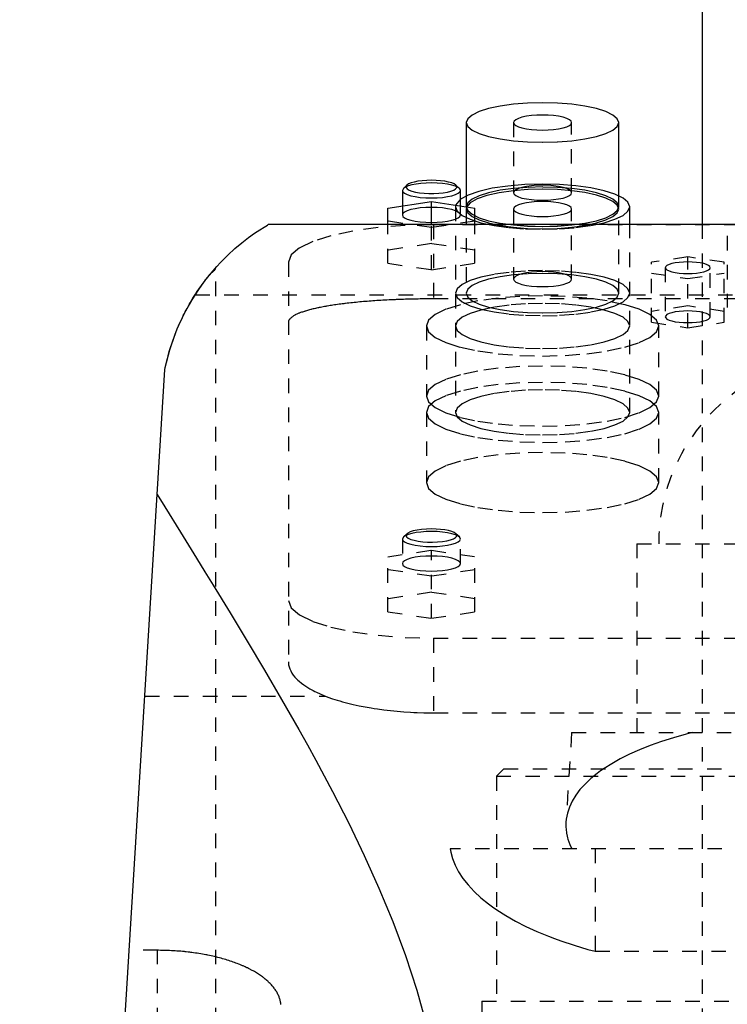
# Model space of a CAD drawing. Extents: x -90 to 90, y -1 to 861.
# Tile 7 of 9: x -57 to -8, y 573 to 641. Entities that reach past the tile are written whole.
import ezdxf

# ---------------------------------------------------------------- set-up
doc = ezdxf.new("R2010")
doc.units = 0
doc.linetypes.add('DASHED', pattern=[2, 1, -1])
doc.layers.add('AM_0', color=7, linetype='CONTINUOUS')
doc.layers.add('AM_3', color=7, linetype='DASHED')

msp = doc.modelspace()

# ---------------------------------------------------------------- linework, layer by layer
at = {"layer": 'AM_0', "color": 7, "linetype": 'CONTINUOUS'}
for p, q in [((-10, 823), (-10, 626.5)), ((-26.25, 633.506), (-26.25, 628.462)), ((-15.75, 628.462), (-15.75, 633.506)), ((-30.336, 629.198), (-30.577, 628.974)), ((-26.723, 628.974), (-26.964, 629.198)), ((-30.577, 628.974), (-30.65, 628.835)), ((-30.65, 628.835), (-30.65, 627.765)), ((-26.65, 627.765), (-26.65, 628.835)), ((-31.65, 627.616), (-28.65, 628.064)), ((-28.65, 628.064), (-25.65, 627.616)), ((-28.65, 626.5), (-28.65, 628.064)), ((-31.65, 626.5), (-31.65, 627.616)), ((-25.65, 626.5), (-25.65, 627.616)), ((-15, 626.5), (-15, 627.71)), ((-39.86, 626.5), (39.86, 626.5)), ((-57, 453.55), (-47, 616.5))]:
    msp.add_line(p, q, dxfattribs=at)
for points in [[(-21, 634.865), (-22.024, 634.839), (-23.009, 634.761), (-23.917, 634.636), (-24.712, 634.467), (-25.365, 634.261), (-25.85, 634.026), (-26.149, 633.771), (-26.25, 633.506)], [(-15.75, 633.506), (-15.851, 633.771), (-16.15, 634.026), (-16.635, 634.261), (-17.288, 634.467), (-18.083, 634.636), (-18.991, 634.761), (-19.976, 634.839), (-21, 634.865)], [(-28.65, 629.353), (-29.019, 629.344), (-29.376, 629.317), (-29.707, 629.274), (-30.002, 629.216), (-30.251, 629.145), (-30.445, 629.063), (-30.577, 628.974)], [(-28.65, 629.529), (-28.973, 629.522), (-29.285, 629.498), (-29.575, 629.461), (-29.833, 629.41), (-30.051, 629.348), (-30.22, 629.276), (-30.336, 629.198)], [(-26.964, 629.198), (-27.08, 629.276), (-27.249, 629.348), (-27.467, 629.41), (-27.725, 629.461), (-28.015, 629.498), (-28.327, 629.522), (-28.65, 629.529)], [(-26.65, 628.835), (-26.688, 628.936), (-26.802, 629.033), (-26.987, 629.122), (-27.236, 629.201), (-27.539, 629.265), (-27.885, 629.313), (-28.26, 629.343), (-28.65, 629.353)], [(-21, 629.263), (-22.221, 629.231), (-23.391, 629.135), (-24.461, 628.979), (-25.386, 628.77), (-26.127, 628.517), (-26.654, 628.23)], [(-15, 627.71), (-15.115, 628.013), (-15.457, 628.305), (-16.011, 628.573), (-16.757, 628.809), (-17.667, 629.002), (-18.704, 629.145), (-19.829, 629.234), (-21, 629.263)]]:
    msp.add_lwpolyline(points, dxfattribs=at)
for points in [[(-47, 616.5, 0), (-46.892, 616.993, 0), (-46.634, 617.947, 0), (-46.323, 618.857, 0), (-46.149, 619.294, 0), (-45.965, 619.72, 0), (-45.566, 620.536, 0), (-45.133, 621.304, 0), (-44.671, 622.021, 0), (-44.188, 622.688, 0), (-43.689, 623.302, 0), (-43.436, 623.59, 0), (-43.183, 623.865, 0), (-42.676, 624.374, 0), (-42.178, 624.831, 0), (-41.698, 625.234, 0), (-41.246, 625.584, 0), (-40.832, 625.881, 0), (-40.644, 626.009, 0), (-40.47, 626.124, 0), (-40.169, 626.314, 0), (-39.943, 626.451, 0), (-39.86, 626.5, 0)], [(-45.303, 621.016, 0), (-45.256, 621.096, 0), (-45.163, 621.254, 0), (-45.07, 621.407, 0), (-45.024, 621.482, 0), (-44.977, 621.556, 0), (-44.885, 621.7, 0), (-44.794, 621.839, 0), (-44.704, 621.973, 0), (-44.616, 622.102, 0), (-44.529, 622.226, 0), (-44.486, 622.286, 0), (-44.444, 622.344, 0), (-44.361, 622.458, 0), (-44.28, 622.567, 0), (-44.2, 622.672, 0), (-44.122, 622.772, 0), (-44.047, 622.868, 0), (-44.011, 622.913, 0), (-43.975, 622.958, 0), (-43.907, 623.042, 0), (-43.843, 623.12, 0), (-43.813, 623.156, 0)], [(-47.528, 607.894, 0), (-47.006, 607.043, 0), (-45.931, 605.298, 0), (-44.821, 603.499, 0), (-44.254, 602.579, 0), (-43.681, 601.647, 0), (-42.519, 599.747, 0), (-41.34, 597.8, 0), (-40.152, 595.808, 0), (-38.962, 593.775, 0), (-37.778, 591.703, 0), (-37.191, 590.652, 0), (-36.609, 589.592, 0), (-35.462, 587.444, 0), (-34.348, 585.259, 0), (-33.277, 583.038, 0), (-32.26, 580.78, 0), (-31.309, 578.484, 0), (-30.863, 577.322, 0), (-30.438, 576.149, 0), (-29.661, 573.773, 0), (-28.993, 571.353, 0), (-28.705, 570.125, 0)]]:
    msp.add_polyline3d(points, dxfattribs=at)
at = {"layer": 'AM_3', "color": 6, "linetype": 'DASHED'}
for p, q in [((-23, 633.506), (-23, 628.676)), ((-19, 628.676), (-19, 633.506)), ((-26.654, 628.23), (-26.987, 627.814)), ((-26.25, 628.462), (-26.25, 627.71)), ((-15.75, 627.71), (-15.75, 628.462)), ((-30.65, 627.765), (-30.65, 627.145)), ((-26.987, 627.814), (-27, 627.71)), ((-27, 627.71), (-27, 613.547)), ((-26.65, 627.145), (-26.65, 627.765)), ((-26.219, 627.7), (-26.25, 627.553)), ((-26.25, 627.553), (-26.25, 621.758)), ((-23, 627.553), (-23, 622.724)), ((-19, 622.724), (-19, 627.553)), ((-15.75, 621.758), (-15.75, 627.553)), ((-28.65, 626.271), (-31.65, 626.719)), ((-31.65, 623.822), (-31.65, 626.5)), ((-25.65, 626.719), (-28.65, 626.271)), ((-28.65, 623.374), (-28.65, 626.5)), ((-25.65, 623.822), (-25.65, 626.5)), ((-15, 613.547), (-15, 626.5)), ((-10, 626.5), (-10, 339)), ((-28.5, 626.47), (-28.5, 621.365)), ((28.5, 626.47), (-28.5, 626.47)), ((-28.65, 625.167), (-31.65, 624.718)), ((-25.65, 624.718), (-28.65, 625.167)), ((-8.28, 625.702), (-8.28, 620.776)), ((-38.5, 623.882), (-38.5, 596.365)), ((-31.65, 623.822), (-28.65, 623.374)), ((-28.65, 623.374), (-25.65, 623.822)), ((-11, 624.257), (-13.5, 623.883)), ((-13.5, 619.755), (-13.5, 623.883)), ((-11, 619.382), (-11, 624.257)), ((-8.5, 623.883), (-11, 624.257)), ((-8.5, 619.755), (-8.5, 623.883)), ((-43.5, 453.55), (-43.5, 623.519)), ((-13.5, 623.136), (-11, 622.763)), ((-12.55, 623.51), (-12.55, 620.129)), ((-11, 622.763), (-8.5, 623.136)), ((-9.45, 620.129), (-9.45, 623.51)), ((-44.917, 621.65), (44.917, 621.65)), ((28.5, 621.365), (-28.5, 621.365)), ((-11, 620.876), (-13.5, 620.503)), ((-8.5, 620.503), (-11, 620.876)), ((-13.5, 619.755), (-11, 619.382)), ((-11, 619.382), (-8.5, 619.755)), ((-29, 619.5), (-29, 614.671)), ((-13, 614.671), (-13, 619.5)), ((-29, 613.547), (-29, 608.718)), ((-13, 608.718), (-13, 613.547)), ((-30.577, 604.968), (-30.65, 604.829)), ((-30.65, 604.829), (-30.65, 603.139)), ((-30.336, 605.192), (-30.577, 604.968)), ((-26.723, 604.968), (-26.964, 605.192)), ((-26.65, 603.139), (-26.65, 604.829)), ((-14.5, 604.5), (-14.5, 591.5)), ((-14.5, 604.5), (14.5, 604.5)), ((-31.65, 603.61), (-28.65, 604.059)), ((-31.65, 599.816), (-31.65, 603.61)), ((-28.65, 604.059), (-25.65, 603.61)), ((-28.65, 599.368), (-28.65, 604.059)), ((-25.65, 599.816), (-25.65, 603.61)), ((-28.65, 602.266), (-31.65, 602.714)), ((-25.65, 602.714), (-28.65, 602.266)), ((-28.65, 601.161), (-31.65, 600.713)), ((-25.65, 600.713), (-28.65, 601.161)), ((-31.65, 599.816), (-28.65, 599.368)), ((-28.65, 599.368), (-25.65, 599.816)), ((-28.5, 598), (-28.5, 592.859)), ((-28.5, 598), (28.5, 598)), ((-48.381, 594), (-35.934, 594)), ((-28.5, 592.859), (28.5, 592.859)), ((-19, 591.5), (-19.386, 585.33)), ((-19, 591.5), (19, 591.5)), ((-23.675, 589), (-24.175, 588.5)), ((-23.675, 589), (23.675, 589)), ((-24.175, 588.5), (-24.175, 573)), ((-24.175, 588.5), (24.175, 588.5)), ((27.357, 583.5), (-27.357, 583.5)), ((-17.375, 583.5), (-17.375, 576.439)), ((-47.5, 576.506), (-49.454, 576.506)), ((-47.5, 453.55), (-47.5, 576.506)), ((-17.375, 576.439), (17.375, 576.439)), ((-25.175, 573), (-25.75, 493)), ((-25.175, 573), (25.175, 573))]:
    msp.add_line(p, q, dxfattribs=at)
for points in [[(-19, 633.506), (-19.038, 633.607), (-19.152, 633.704), (-19.337, 633.794), (-19.586, 633.872), (-19.889, 633.936), (-20.235, 633.984), (-20.61, 634.014), (-21, 634.024), (-21.39, 634.014), (-21.765, 633.984), (-22.111, 633.936), (-22.414, 633.872), (-22.663, 633.794), (-22.848, 633.704), (-22.962, 633.607), (-23, 633.506)], [(-26.25, 633.506), (-26.149, 633.241), (-25.85, 632.986), (-25.365, 632.751), (-24.712, 632.545), (-23.917, 632.376), (-23.009, 632.251), (-22.024, 632.173), (-21, 632.147), (-19.976, 632.173), (-18.991, 632.251), (-18.083, 632.376), (-17.288, 632.545), (-16.635, 632.751), (-16.15, 632.986), (-15.851, 633.241), (-15.75, 633.506)], [(-23, 633.506), (-22.962, 633.405), (-22.848, 633.308), (-22.663, 633.218), (-22.414, 633.14), (-22.111, 633.076), (-21.765, 633.028), (-21.39, 632.998), (-21, 632.988), (-20.61, 632.998), (-20.235, 633.028), (-19.889, 633.076), (-19.586, 633.14), (-19.337, 633.218), (-19.152, 633.308), (-19.038, 633.405), (-19, 633.506)], [(-30.336, 629.198), (-30.395, 629.111), (-30.388, 629.024), (-30.316, 628.938), (-30.182, 628.858), (-29.99, 628.785), (-29.749, 628.724), (-29.465, 628.676), (-29.152, 628.642), (-28.819, 628.626), (-28.481, 628.626), (-28.148, 628.642), (-27.835, 628.676), (-27.551, 628.724), (-27.31, 628.785), (-27.118, 628.858), (-26.984, 628.938), (-26.912, 629.024), (-26.905, 629.111), (-26.964, 629.198)], [(-21, 629.194), (-21.39, 629.184), (-21.765, 629.155), (-22.111, 629.107), (-22.414, 629.042), (-22.663, 628.964), (-22.848, 628.874), (-22.962, 628.777), (-23, 628.676), (-22.962, 628.575), (-22.848, 628.478), (-22.663, 628.389), (-22.414, 628.31), (-22.111, 628.246), (-21.765, 628.198), (-21.39, 628.169), (-21, 628.159), (-20.61, 628.169), (-20.235, 628.198), (-19.889, 628.246), (-19.586, 628.31), (-19.337, 628.389), (-19.152, 628.478), (-19.038, 628.575), (-19, 628.676)], [(-19, 628.676), (-19.038, 628.777), (-19.152, 628.874), (-19.337, 628.964), (-19.586, 629.042), (-19.889, 629.107), (-20.235, 629.155), (-20.61, 629.184), (-21, 629.194)], [(-30.65, 628.835), (-30.612, 628.734), (-30.498, 628.637), (-30.313, 628.547), (-30.064, 628.469), (-29.761, 628.404), (-29.415, 628.357), (-29.04, 628.327), (-28.65, 628.317), (-28.26, 628.327), (-27.885, 628.357), (-27.539, 628.404), (-27.236, 628.469), (-26.987, 628.547), (-26.802, 628.637), (-26.688, 628.734), (-26.65, 628.835)], [(-26.25, 627.71), (-26.149, 627.445), (-25.85, 627.19), (-25.365, 626.956), (-24.712, 626.75), (-23.917, 626.581), (-23.009, 626.455), (-22.024, 626.378), (-21, 626.352), (-19.976, 626.378), (-18.991, 626.455), (-18.083, 626.581), (-17.288, 626.75), (-16.635, 626.956), (-16.15, 627.19), (-15.851, 627.445), (-15.75, 627.71), (-15.851, 627.976), (-16.15, 628.23), (-16.635, 628.465), (-17.288, 628.671), (-18.083, 628.84), (-18.991, 628.966), (-19.976, 629.043), (-21, 629.069)], [(-21, 629.069), (-22.024, 629.043), (-23.009, 628.966), (-23.917, 628.84), (-24.712, 628.671), (-25.365, 628.465), (-25.85, 628.23), (-26.149, 627.976), (-26.25, 627.71)], [(-26.25, 627.553), (-26.149, 627.288), (-25.85, 627.033), (-25.365, 626.798), (-24.712, 626.592), (-23.917, 626.423), (-23.009, 626.298), (-22.024, 626.22), (-21, 626.194), (-19.976, 626.22), (-18.991, 626.298), (-18.083, 626.423), (-17.288, 626.592), (-16.635, 626.798), (-16.15, 627.033), (-15.851, 627.288), (-15.75, 627.553), (-15.851, 627.818), (-16.15, 628.073), (-16.635, 628.308), (-17.288, 628.514), (-18.083, 628.683), (-18.991, 628.809), (-19.976, 628.886), (-21, 628.912)], [(-23, 628.809), (-23.987, 628.671), (-24.837, 628.481), (-25.511, 628.248), (-25.979, 627.984), (-26.219, 627.7)], [(-21, 628.912), (-22.019, 628.886), (-23, 628.809)], [(-21, 628.071), (-21.39, 628.061), (-21.765, 628.031), (-22.111, 627.984), (-22.414, 627.919), (-22.663, 627.841), (-22.848, 627.751), (-22.962, 627.654), (-23, 627.553), (-22.962, 627.452), (-22.848, 627.355), (-22.663, 627.266), (-22.414, 627.187), (-22.111, 627.123), (-21.765, 627.075), (-21.39, 627.045), (-21, 627.036), (-20.61, 627.045), (-20.235, 627.075), (-19.889, 627.123), (-19.586, 627.187), (-19.337, 627.266), (-19.152, 627.355), (-19.038, 627.452), (-19, 627.553)], [(-19, 627.553), (-19.038, 627.654), (-19.152, 627.751), (-19.337, 627.841), (-19.586, 627.919), (-19.889, 627.984), (-20.235, 628.031), (-20.61, 628.061), (-21, 628.071)], [(-28.65, 627.662), (-29.04, 627.652), (-29.415, 627.623), (-29.761, 627.575), (-30.064, 627.511), (-30.313, 627.432), (-30.498, 627.343), (-30.612, 627.246), (-30.65, 627.145), (-30.612, 627.044), (-30.498, 626.946), (-30.313, 626.857), (-30.064, 626.778), (-29.761, 626.714), (-29.415, 626.666), (-29.04, 626.637), (-28.65, 626.627), (-28.26, 626.637), (-27.885, 626.666), (-27.539, 626.714), (-27.236, 626.778), (-26.987, 626.857), (-26.802, 626.946), (-26.688, 627.044), (-26.65, 627.145)], [(-26.65, 627.145), (-26.688, 627.246), (-26.802, 627.343), (-26.987, 627.432), (-27.236, 627.511), (-27.539, 627.575), (-27.885, 627.623), (-28.26, 627.652), (-28.65, 627.662)], [(-27, 627.71), (-26.885, 627.407), (-26.543, 627.116), (-25.989, 626.848), (-25.243, 626.612), (-24.333, 626.419), (-23.296, 626.276), (-22.171, 626.187), (-21, 626.158), (-19.829, 626.187), (-18.704, 626.276), (-17.667, 626.419), (-16.757, 626.612), (-16.011, 626.848), (-15.457, 627.116), (-15.115, 627.407), (-15, 627.71)], [(-28.5, 626.47), (-30.451, 626.42), (-32.327, 626.273), (-34.056, 626.034), (-35.571, 625.712), (-36.815, 625.32), (-37.739, 624.872), (-38.308, 624.387), (-38.5, 623.882)], [(-26.25, 621.758), (-26.149, 621.493), (-25.85, 621.238), (-25.365, 621.003), (-24.712, 620.797), (-23.917, 620.628), (-23.009, 620.502), (-22.024, 620.425), (-21, 620.399), (-19.976, 620.425), (-18.991, 620.502), (-18.083, 620.628), (-17.288, 620.797), (-16.635, 621.003), (-16.15, 621.238), (-15.851, 621.493), (-15.75, 621.758), (-15.851, 622.023), (-16.15, 622.278), (-16.635, 622.513), (-17.288, 622.718), (-18.083, 622.887), (-18.991, 623.013), (-19.976, 623.09), (-21, 623.116)], [(-21, 623.116), (-22.024, 623.09), (-23.009, 623.013), (-23.917, 622.887), (-24.712, 622.718), (-25.365, 622.513), (-25.85, 622.278), (-26.149, 622.023), (-26.25, 621.758)], [(-21, 621.571), (-22.561, 621.531), (-24.061, 621.413), (-25.445, 621.222), (-26.657, 620.964), (-27.652, 620.65), (-28.391, 620.292), (-28.846, 619.904), (-29, 619.5)], [(-13, 619.5), (-13.154, 619.904), (-13.609, 620.292), (-14.348, 620.65), (-15.343, 620.964), (-16.555, 621.222), (-17.939, 621.413), (-19.439, 621.531), (-21, 621.571)], [(-29, 619.5), (-28.846, 619.096), (-28.391, 618.708), (-27.652, 618.35), (-26.657, 618.036), (-25.445, 617.778), (-24.061, 617.587), (-22.561, 617.469), (-21, 617.43), (-19.439, 617.469), (-17.939, 617.587), (-16.555, 617.778), (-15.343, 618.036), (-14.348, 618.35), (-13.609, 618.708), (-13.154, 619.096), (-13, 619.5)], [(-13, 613.547), (-13.154, 613.951), (-13.609, 614.34), (-14.348, 614.698), (-15.343, 615.011), (-16.555, 615.269), (-17.939, 615.46), (-19.439, 615.578), (-21, 615.618), (-22.561, 615.578), (-24.061, 615.46), (-25.445, 615.269), (-26.657, 615.011), (-27.652, 614.698), (-28.391, 614.34), (-28.846, 613.951), (-29, 613.547)], [(-29, 613.547), (-28.846, 613.143), (-28.391, 612.755), (-27.652, 612.397), (-26.657, 612.083), (-25.445, 611.826), (-24.061, 611.634), (-22.561, 611.516), (-21, 611.477), (-19.439, 611.516), (-17.939, 611.634), (-16.555, 611.826), (-15.343, 612.083), (-14.348, 612.397), (-13.609, 612.755), (-13.154, 613.143), (-13, 613.547)], [(-28.65, 605.524), (-28.997, 605.515), (-29.329, 605.488), (-29.635, 605.445), (-29.902, 605.387), (-30.119, 605.317), (-30.279, 605.237), (-30.373, 605.15), (-30.399, 605.06), (-30.357, 604.971), (-30.246, 604.885), (-30.072, 604.807), (-29.842, 604.739), (-29.565, 604.685), (-29.251, 604.646), (-28.914, 604.623), (-28.566, 604.618), (-28.222, 604.632), (-27.894, 604.662), (-27.597, 604.709), (-27.341, 604.77), (-27.137, 604.843), (-26.993, 604.926), (-26.914, 605.013), (-26.905, 605.103), (-26.964, 605.192)], [(-26.964, 605.192), (-27.08, 605.271), (-27.249, 605.342), (-27.467, 605.405), (-27.725, 605.455), (-28.015, 605.493), (-28.327, 605.516), (-28.65, 605.524)], [(-30.65, 604.829), (-30.612, 604.728), (-30.498, 604.631), (-30.313, 604.542), (-30.064, 604.463), (-29.761, 604.399), (-29.415, 604.351), (-29.04, 604.322), (-28.65, 604.312), (-28.26, 604.322), (-27.885, 604.351), (-27.539, 604.399), (-27.236, 604.463), (-26.987, 604.542), (-26.802, 604.631), (-26.688, 604.728), (-26.65, 604.829), (-26.688, 604.93), (-26.802, 605.028), (-26.987, 605.117), (-27.236, 605.195), (-27.539, 605.26), (-27.885, 605.308), (-28.26, 605.337), (-28.65, 605.347)], [(-28.65, 605.347), (-29.019, 605.338), (-29.376, 605.312), (-29.707, 605.269), (-30.002, 605.211), (-30.251, 605.14), (-30.445, 605.058), (-30.577, 604.968)], [(-30.65, 603.139), (-30.612, 603.038), (-30.498, 602.941), (-30.313, 602.851), (-30.064, 602.773), (-29.761, 602.709), (-29.415, 602.661), (-29.04, 602.631), (-28.65, 602.621), (-28.26, 602.631), (-27.885, 602.661), (-27.539, 602.709), (-27.236, 602.773), (-26.987, 602.851), (-26.802, 602.941), (-26.688, 603.038), (-26.65, 603.139), (-26.688, 603.24), (-26.802, 603.337), (-26.987, 603.427), (-27.236, 603.505), (-27.539, 603.569), (-27.885, 603.617), (-28.26, 603.647), (-28.65, 603.657)], [(-28.65, 603.657), (-29.04, 603.647), (-29.415, 603.617), (-29.761, 603.569), (-30.064, 603.505), (-30.313, 603.427), (-30.498, 603.337), (-30.612, 603.24), (-30.65, 603.139)], [(-38.5, 600.588), (-38.308, 600.083), (-37.739, 599.598), (-36.815, 599.15), (-35.571, 598.758), (-34.056, 598.436), (-32.327, 598.197), (-30.451, 598.05), (-28.5, 598)]]:
    msp.add_lwpolyline(points, dxfattribs=at)
for points in [[(-9.45, 623.51), (-9.48, 623.588), (-9.568, 623.663), (-9.711, 623.733), (-9.904, 623.793), (-10.139, 623.843), (-10.407, 623.88), (-10.698, 623.903), (-11, 623.911), (-11.302, 623.903), (-11.593, 623.88), (-11.861, 623.843), (-12.096, 623.793), (-12.289, 623.733), (-12.432, 623.663), (-12.52, 623.588), (-12.55, 623.51), (-12.52, 623.432), (-12.432, 623.356), (-12.289, 623.287), (-12.096, 623.226), (-11.861, 623.176), (-11.593, 623.139), (-11.302, 623.116), (-11, 623.109), (-10.698, 623.116), (-10.407, 623.139), (-10.139, 623.176), (-9.904, 623.226), (-9.711, 623.287), (-9.568, 623.356), (-9.48, 623.432)], [(-15, 621.758), (-15.115, 622.061), (-15.457, 622.352), (-16.011, 622.62), (-16.757, 622.856), (-17.667, 623.049), (-18.704, 623.192), (-19.829, 623.281), (-21, 623.311), (-22.171, 623.281), (-23.296, 623.192), (-24.333, 623.049), (-25.243, 622.856), (-25.989, 622.62), (-26.543, 622.352), (-26.885, 622.061), (-27, 621.758), (-26.885, 621.455), (-26.543, 621.163), (-25.989, 620.895), (-25.243, 620.66), (-24.333, 620.466), (-23.296, 620.323), (-22.171, 620.235), (-21, 620.205), (-19.829, 620.235), (-18.704, 620.323), (-17.667, 620.466), (-16.757, 620.66), (-16.011, 620.895), (-15.457, 621.163), (-15.115, 621.455)], [(-19, 622.724), (-19.038, 622.825), (-19.152, 622.922), (-19.337, 623.011), (-19.586, 623.09), (-19.889, 623.154), (-20.235, 623.202), (-20.61, 623.231), (-21, 623.241), (-21.39, 623.231), (-21.765, 623.202), (-22.111, 623.154), (-22.414, 623.09), (-22.663, 623.011), (-22.848, 622.922), (-22.962, 622.825), (-23, 622.724), (-22.962, 622.623), (-22.848, 622.525), (-22.663, 622.436), (-22.414, 622.357), (-22.111, 622.293), (-21.765, 622.245), (-21.39, 622.216), (-21, 622.206), (-20.61, 622.216), (-20.235, 622.245), (-19.889, 622.293), (-19.586, 622.357), (-19.337, 622.436), (-19.152, 622.525), (-19.038, 622.623)], [(-15, 619.5), (-15.115, 619.803), (-15.457, 620.094), (-16.011, 620.363), (-16.757, 620.598), (-17.667, 620.791), (-18.704, 620.935), (-19.829, 621.023), (-21, 621.053), (-22.171, 621.023), (-23.296, 620.935), (-24.333, 620.791), (-25.243, 620.598), (-25.989, 620.363), (-26.543, 620.094), (-26.885, 619.803), (-27, 619.5), (-26.885, 619.197), (-26.543, 618.906), (-25.989, 618.637), (-25.243, 618.402), (-24.333, 618.209), (-23.296, 618.065), (-22.171, 617.977), (-21, 617.947), (-19.829, 617.977), (-18.704, 618.065), (-17.667, 618.209), (-16.757, 618.402), (-16.011, 618.637), (-15.457, 618.906), (-15.115, 619.197)], [(-9.45, 620.129), (-9.48, 620.207), (-9.568, 620.283), (-9.711, 620.352), (-9.904, 620.413), (-10.139, 620.463), (-10.407, 620.5), (-10.698, 620.522), (-11, 620.53), (-11.302, 620.522), (-11.593, 620.5), (-11.861, 620.463), (-12.096, 620.413), (-12.289, 620.352), (-12.432, 620.283), (-12.52, 620.207), (-12.55, 620.129), (-12.52, 620.051), (-12.432, 619.976), (-12.289, 619.906), (-12.096, 619.845), (-11.861, 619.795), (-11.593, 619.758), (-11.302, 619.736), (-11, 619.728), (-10.698, 619.736), (-10.407, 619.758), (-10.139, 619.795), (-9.904, 619.845), (-9.711, 619.906), (-9.568, 619.976), (-9.48, 620.051)], [(-29, 614.671), (-28.846, 614.267), (-28.391, 613.878), (-27.652, 613.52), (-26.657, 613.207), (-25.445, 612.949), (-24.061, 612.758), (-22.561, 612.64), (-21, 612.6), (-19.439, 612.64), (-17.939, 612.758), (-16.555, 612.949), (-15.343, 613.207), (-14.348, 613.52), (-13.609, 613.878), (-13.154, 614.267), (-13, 614.671), (-13.154, 615.075), (-13.609, 615.463), (-14.348, 615.821), (-15.343, 616.135), (-16.555, 616.392), (-17.939, 616.584), (-19.439, 616.702), (-21, 616.741), (-22.561, 616.702), (-24.061, 616.584), (-25.445, 616.392), (-26.657, 616.135), (-27.652, 615.821), (-28.391, 615.463), (-28.846, 615.075)], [(-15, 613.547), (-15.115, 613.85), (-15.457, 614.142), (-16.011, 614.41), (-16.757, 614.645), (-17.667, 614.838), (-18.704, 614.982), (-19.829, 615.07), (-21, 615.1), (-22.171, 615.07), (-23.296, 614.982), (-24.333, 614.838), (-25.243, 614.645), (-25.989, 614.41), (-26.543, 614.142), (-26.885, 613.85), (-27, 613.547), (-26.885, 613.244), (-26.543, 612.953), (-25.989, 612.684), (-25.243, 612.449), (-24.333, 612.256), (-23.296, 612.113), (-22.171, 612.024), (-21, 611.994), (-19.829, 612.024), (-18.704, 612.113), (-17.667, 612.256), (-16.757, 612.449), (-16.011, 612.684), (-15.457, 612.953), (-15.115, 613.244)], [(-29, 608.718), (-28.846, 608.314), (-28.391, 607.926), (-27.652, 607.568), (-26.657, 607.254), (-25.445, 606.996), (-24.061, 606.805), (-22.561, 606.687), (-21, 606.647), (-19.439, 606.687), (-17.939, 606.805), (-16.555, 606.996), (-15.343, 607.254), (-14.348, 607.568), (-13.609, 607.926), (-13.154, 608.314), (-13, 608.718), (-13.154, 609.122), (-13.609, 609.51), (-14.348, 609.868), (-15.343, 610.182), (-16.555, 610.44), (-17.939, 610.631), (-19.439, 610.749), (-21, 610.788), (-22.561, 610.749), (-24.061, 610.631), (-25.445, 610.44), (-26.657, 610.182), (-27.652, 609.868), (-28.391, 609.51), (-28.846, 609.122)]]:
    msp.add_lwpolyline(points, close=True, dxfattribs=at)
for points in [[(-43.812, 623.156, 0), (-43.795, 623.167, 0), (-43.763, 623.187, 0), (-43.732, 623.208, 0), (-43.717, 623.218, 0), (-43.703, 623.228, 0), (-43.676, 623.249, 0), (-43.651, 623.27, 0), (-43.628, 623.29, 0), (-43.607, 623.31, 0), (-43.588, 623.331, 0), (-43.579, 623.341, 0), (-43.571, 623.351, 0), (-43.555, 623.371, 0), (-43.542, 623.391, 0), (-43.53, 623.411, 0), (-43.521, 623.431, 0), (-43.513, 623.451, 0), (-43.51, 623.461, 0), (-43.507, 623.47, 0), (-43.503, 623.49, 0), (-43.501, 623.509, 0), (-43.5, 623.519, 0)], [(-28.5, 621.365, 0), (-28.57, 621.365, 0), (-28.711, 621.364, 0), (-28.852, 621.364, 0), (-28.922, 621.363, 0), (-28.993, 621.363, 0), (-29.136, 621.362, 0), (-29.278, 621.36, 0), (-29.421, 621.358, 0), (-29.564, 621.356, 0), (-29.708, 621.354, 0), (-29.78, 621.352, 0), (-29.852, 621.351, 0), (-29.995, 621.347, 0), (-30.139, 621.344, 0), (-30.283, 621.34, 0), (-30.427, 621.336, 0), (-30.571, 621.332, 0), (-30.642, 621.329, 0), (-30.714, 621.327, 0), (-30.857, 621.322, 0), (-31.001, 621.316, 0), (-31.072, 621.313, 0), (-31.143, 621.31, 0), (-31.285, 621.304, 0), (-31.427, 621.298, 0), (-31.498, 621.294, 0), (-31.568, 621.291, 0), (-31.709, 621.284, 0), (-31.849, 621.276, 0), (-31.989, 621.268, 0), (-32.127, 621.26, 0), (-32.265, 621.252, 0), (-32.334, 621.247, 0), (-32.402, 621.243, 0), (-32.538, 621.234, 0), (-32.674, 621.224, 0), (-32.808, 621.215, 0), (-32.941, 621.205, 0), (-33.073, 621.194, 0), (-33.139, 621.189, 0), (-33.204, 621.184, 0), (-33.334, 621.173, 0), (-33.463, 621.161, 0), (-33.591, 621.15, 0), (-33.717, 621.138, 0), (-33.842, 621.126, 0), (-33.904, 621.12, 0), (-33.965, 621.114, 0), (-34.087, 621.101, 0), (-34.208, 621.088, 0), (-34.327, 621.075, 0), (-34.444, 621.062, 0), (-34.56, 621.048, 0), (-34.618, 621.041, 0), (-34.675, 621.034, 0), (-34.788, 621.02, 0), (-34.899, 621.006, 0), (-35.008, 620.991, 0), (-35.116, 620.976, 0), (-35.222, 620.961, 0), (-35.274, 620.954, 0), (-35.326, 620.946, 0), (-35.428, 620.931, 0), (-35.528, 620.915, 0), (-35.578, 620.908, 0), (-35.627, 620.9, 0), (-35.724, 620.884, 0), (-35.821, 620.867, 0), (-35.869, 620.859, 0), (-35.917, 620.851, 0), (-36.011, 620.834, 0), (-36.105, 620.817, 0), (-36.197, 620.799, 0), (-36.288, 620.782, 0), (-36.377, 620.763, 0), (-36.422, 620.754, 0), (-36.465, 620.745, 0), (-36.552, 620.726, 0), (-36.637, 620.707, 0), (-36.721, 620.688, 0), (-36.803, 620.669, 0), (-36.884, 620.649, 0), (-36.924, 620.639, 0), (-36.963, 620.629, 0), (-37.04, 620.609, 0), (-37.116, 620.588, 0), (-37.19, 620.568, 0), (-37.262, 620.547, 0), (-37.332, 620.526, 0), (-37.366, 620.515, 0), (-37.4, 620.504, 0), (-37.466, 620.483, 0), (-37.531, 620.461, 0), (-37.594, 620.439, 0), (-37.654, 620.417, 0), (-37.713, 620.394, 0), (-37.741, 620.383, 0), (-37.769, 620.372, 0), (-37.824, 620.349, 0), (-37.876, 620.326, 0), (-37.927, 620.303, 0), (-37.975, 620.28, 0), (-38.021, 620.256, 0), (-38.043, 620.245, 0), (-38.065, 620.233, 0), (-38.107, 620.209, 0), (-38.147, 620.186, 0), (-38.166, 620.174, 0), (-38.185, 620.162, 0), (-38.22, 620.138, 0), (-38.254, 620.114, 0), (-38.27, 620.102, 0), (-38.285, 620.09, 0), (-38.314, 620.066, 0), (-38.341, 620.042, 0), (-38.366, 620.017, 0), (-38.388, 619.993, 0), (-38.409, 619.969, 0), (-38.418, 619.957, 0), (-38.427, 619.944, 0), (-38.444, 619.92, 0), (-38.458, 619.896, 0), (-38.47, 619.871, 0), (-38.48, 619.847, 0), (-38.488, 619.823, 0), (-38.491, 619.811, 0), (-38.494, 619.799, 0), (-38.498, 619.774, 0), (-38.5, 619.75, 0), (-38.5, 619.738, 0)], [(-47, 616.5, 0), (-46.972, 616.638, 0), (-46.911, 616.912, 0), (-46.845, 617.186, 0), (-46.811, 617.323, 0), (-46.774, 617.459, 0), (-46.699, 617.73, 0), (-46.618, 617.999, 0), (-46.532, 618.266, 0), (-46.442, 618.529, 0), (-46.348, 618.789, 0), (-46.3, 618.917, 0), (-46.25, 619.045, 0), (-46.148, 619.297, 0), (-46.043, 619.544, 0), (-45.935, 619.786, 0), (-45.824, 620.023, 0), (-45.711, 620.255, 0), (-45.653, 620.368, 0), (-45.596, 620.48, 0), (-45.479, 620.699, 0), (-45.362, 620.912, 0), (-45.303, 621.016, 0)], [(-38.5, 596.365, 0), (-38.498, 596.297, 0), (-38.483, 596.16, 0), (-38.451, 596.021, 0), (-38.429, 595.952, 0), (-38.403, 595.882, 0), (-38.339, 595.741, 0), (-38.258, 595.601, 0), (-38.16, 595.461, 0), (-38.045, 595.321, 0), (-37.914, 595.183, 0), (-37.842, 595.114, 0), (-37.766, 595.046, 0), (-37.603, 594.911, 0), (-37.424, 594.779, 0), (-37.23, 594.649, 0), (-37.022, 594.522, 0), (-36.801, 594.399, 0), (-36.685, 594.339, 0), (-36.567, 594.28, 0), (-36.321, 594.165, 0), (-36.065, 594.054, 0), (-35.934, 594, 0)], [(-35.934, 594, 0), (-35.78, 593.943, 0), (-35.465, 593.833, 0), (-35.133, 593.728, 0), (-34.961, 593.676, 0), (-34.783, 593.626, 0), (-34.416, 593.529, 0), (-34.033, 593.436, 0), (-33.635, 593.35, 0), (-33.223, 593.269, 0), (-32.799, 593.195, 0), (-32.584, 593.161, 0), (-32.366, 593.128, 0), (-31.923, 593.068, 0), (-31.473, 593.016, 0), (-31.018, 592.97, 0), (-30.559, 592.933, 0), (-30.098, 592.903, 0), (-29.867, 592.891, 0), (-29.637, 592.881, 0), (-29.179, 592.867, 0), (-28.725, 592.86, 0), (-28.5, 592.859, 0)], [(-10.658, 591.5, 0), (-11.106, 591.385, 0), (-11.975, 591.142, 0), (-12.804, 590.881, 0), (-13.202, 590.744, 0), (-13.589, 590.603, 0), (-14.328, 590.31, 0), (-15.017, 590.004, 0), (-15.654, 589.686, 0), (-16.238, 589.359, 0), (-16.767, 589.025, 0), (-17.012, 588.855, 0), (-17.246, 588.683, 0), (-17.683, 588.327, 0), (-18.075, 587.957, 0), (-18.42, 587.576, 0), (-18.715, 587.184, 0), (-18.958, 586.783, 0), (-19.06, 586.579, 0), (-19.148, 586.374, 0), (-19.284, 585.96, 0), (-19.366, 585.541, 0), (-19.386, 585.33, 0)], [(-19.386, 585.33, 0), (-19.388, 585.279, 0), (-19.392, 585.177, 0), (-19.392, 585.075, 0), (-19.39, 585.024, 0), (-19.388, 584.972, 0), (-19.382, 584.87, 0), (-19.372, 584.768, 0), (-19.359, 584.665, 0), (-19.343, 584.563, 0), (-19.324, 584.461, 0), (-19.314, 584.41, 0), (-19.302, 584.359, 0), (-19.277, 584.257, 0), (-19.248, 584.155, 0), (-19.125, 583.801, 0), (-18.99, 583.5, 0)], [(-27.357, 583.5, 0), (-27.32, 583.275, 0), (-27.202, 582.823, 0), (-27.024, 582.367, 0), (-26.912, 582.14, 0), (-26.785, 581.912, 0), (-26.487, 581.458, 0), (-26.129, 581.008, 0), (-25.714, 580.565, 0), (-25.242, 580.13, 0), (-24.717, 579.706, 0), (-24.435, 579.499, 0), (-24.141, 579.295, 0), (-23.517, 578.899, 0), (-22.85, 578.519, 0), (-22.145, 578.158, 0), (-21.398, 577.813, 0), (-20.594, 577.479, 0), (-20.171, 577.317, 0), (-19.736, 577.159, 0), (-18.826, 576.856, 0), (-17.87, 576.573, 0), (-17.375, 576.439, 0)], [(-39.009, 572.766, 0), (-39.015, 572.82, 0), (-39.023, 572.874, 0), (-39.033, 572.929, 0), (-39.044, 572.983, 0), (-39.056, 573.038, 0), (-39.063, 573.065, 0), (-39.071, 573.092, 0), (-39.086, 573.147, 0), (-39.104, 573.202, 0), (-39.123, 573.256, 0), (-39.144, 573.311, 0), (-39.167, 573.366, 0), (-39.179, 573.393, 0), (-39.191, 573.421, 0), (-39.218, 573.475, 0), (-39.245, 573.53, 0), (-39.26, 573.557, 0), (-39.275, 573.584, 0), (-39.306, 573.639, 0), (-39.339, 573.693, 0), (-39.356, 573.72, 0), (-39.374, 573.747, 0), (-39.41, 573.801, 0), (-39.448, 573.854, 0), (-39.488, 573.908, 0), (-39.529, 573.961, 0), (-39.572, 574.014, 0), (-39.595, 574.04, 0), (-39.617, 574.067, 0), (-39.664, 574.119, 0), (-39.712, 574.171, 0), (-39.761, 574.223, 0), (-39.813, 574.274, 0), (-39.866, 574.325, 0), (-39.893, 574.351, 0), (-39.92, 574.376, 0), (-39.977, 574.426, 0), (-40.034, 574.476, 0), (-40.094, 574.526, 0), (-40.155, 574.575, 0), (-40.217, 574.624, 0), (-40.249, 574.648, 0), (-40.281, 574.672, 0), (-40.346, 574.72, 0), (-40.413, 574.767, 0), (-40.481, 574.814, 0), (-40.551, 574.86, 0), (-40.622, 574.906, 0), (-40.658, 574.928, 0), (-40.694, 574.951, 0), (-40.768, 574.995, 0), (-40.843, 575.039, 0), (-40.919, 575.083, 0), (-40.996, 575.126, 0), (-41.075, 575.168, 0), (-41.114, 575.189, 0), (-41.154, 575.21, 0), (-41.235, 575.251, 0), (-41.317, 575.291, 0), (-41.358, 575.311, 0), (-41.4, 575.331, 0), (-41.484, 575.37, 0), (-41.569, 575.408, 0), (-41.611, 575.427, 0), (-41.654, 575.446, 0), (-41.742, 575.483, 0), (-41.831, 575.52, 0), (-41.922, 575.557, 0), (-42.015, 575.593, 0), (-42.109, 575.629, 0), (-42.157, 575.647, 0), (-42.205, 575.665, 0), (-42.302, 575.7, 0), (-42.402, 575.734, 0), (-42.502, 575.768, 0), (-42.604, 575.801, 0), (-42.708, 575.834, 0), (-42.76, 575.85, 0), (-42.813, 575.866, 0), (-42.919, 575.898, 0), (-43.027, 575.929, 0), (-43.136, 575.959, 0), (-43.247, 575.988, 0), (-43.358, 576.017, 0), (-43.415, 576.032, 0), (-43.471, 576.045, 0), (-43.585, 576.073, 0), (-43.701, 576.1, 0), (-43.817, 576.126, 0), (-43.934, 576.151, 0), (-44.053, 576.175, 0), (-44.112, 576.187, 0), (-44.172, 576.199, 0), (-44.292, 576.221, 0), (-44.413, 576.243, 0), (-44.535, 576.264, 0), (-44.657, 576.284, 0), (-44.781, 576.304, 0), (-44.843, 576.313, 0), (-44.905, 576.322, 0), (-45.029, 576.34, 0), (-45.154, 576.357, 0), (-45.217, 576.365, 0), (-45.28, 576.373, 0), (-45.406, 576.388, 0), (-45.533, 576.402, 0), (-45.596, 576.408, 0), (-45.66, 576.415, 0), (-45.787, 576.427, 0), (-45.914, 576.439, 0), (-46.042, 576.449, 0), (-46.169, 576.459, 0), (-46.297, 576.467, 0), (-46.361, 576.472, 0), (-46.424, 576.475, 0), (-46.552, 576.482, 0), (-46.679, 576.488, 0), (-46.807, 576.493, 0), (-46.934, 576.498, 0), (-47.06, 576.501, 0), (-47.123, 576.502, 0), (-47.186, 576.504, 0), (-47.312, 576.505, 0), (-47.438, 576.506, 0), (-47.5, 576.506, 0)]]:
    msp.add_polyline3d(points, dxfattribs=at)
msp.add_arc((0, 604.5), 13, 0, 180, dxfattribs=at)

doc.saveas('drawing.dxf')
